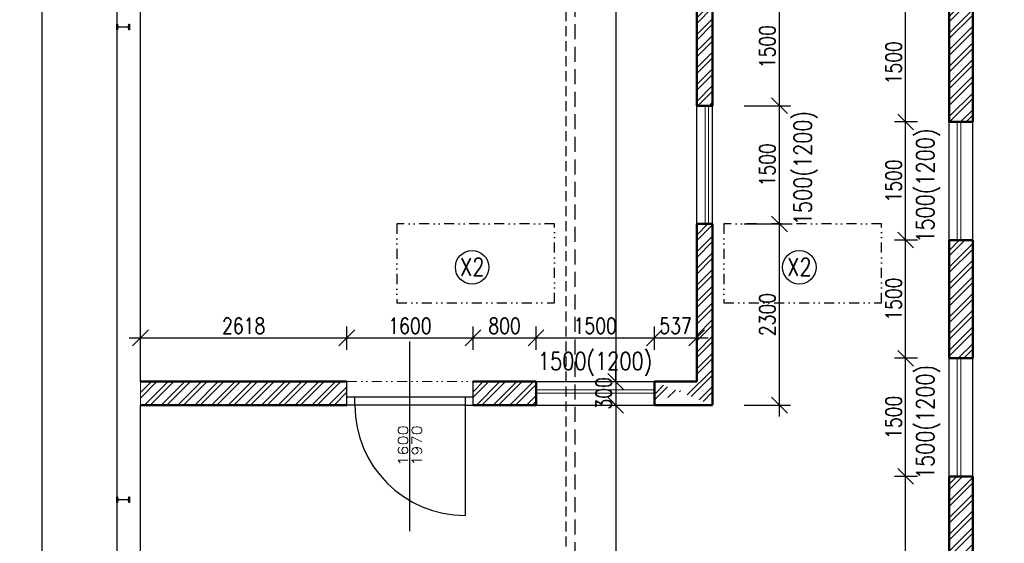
# Model space of a CAD drawing. Header units: millimetres. Extents: x -637441 to -130928, y -380379 to -53767.
# Tile 67 of 256: x -600089 to -587601, y -154813 to -148166. Entities that reach past the tile are written whole.
import ezdxf
from ezdxf.enums import TextEntityAlignment as Align

# ---------------------------------------------------------------- set-up
doc = ezdxf.new("R2010")
doc.units = ezdxf.units.MM
doc.header["$LTSCALE"] = 10
for name, pattern in [('DASHDOT', [25.4, 12.7, -6.35, 0, -6.35]), ('DASHED', [19.05, 12.7, -6.35]), ('DIVIDE', [31.75, 12.7, -6.35, 0, -6.35, 0, -6.35]), ('DĚLICÍ', [31.75, 12.7, -6.35, 0, -6.35, 0, -6.35])]:
    doc.linetypes.add(name, pattern=pattern)
for name, color, linetype in [('CK_LEVEL_1', 7, 'Continuous'), ('CKDVERE_POPIS', 7, 'Continuous'), ('I', 3, 'Continuous'), ('Kóty', 7, 'Continuous'), ('Osy', 1, 'DASHDOT'), ('ZDIVO', 6, 'Continuous')]:
    doc.layers.add(name, color=color, linetype=linetype)
for name, color, linetype, lineweight in [('CKKOTY', 7, 'Continuous', 25), ('CKOKNA', 1, 'Continuous', 18), ('CKSTENY_PODROVINOU', 7, 'Continuous', 25), ('CKSTENY_REZ', 6, 'Continuous', 50), ('CKSTENY_SRAF', 1, 'Continuous', 18), ('CKTEXTY_MALE', 7, 'Continuous', 25)]:
    doc.layers.add(name, color=color, linetype=linetype, lineweight=lineweight)
doc.styles.get("Standard").update_dxf_attribs({"font": 'simplex.shx', "width": 0.8})
doc.dimstyles.new('Kopie z cadkon', dxfattribs={"dimscale": 100, "dimtxt": 2.5, "dimasz": 2.5, "dimexe": 1.768, "dimexo": 5, "dimgap": 0.666, "dimtad": 1, "dimdec": 0, "dimrnd": 1, "dimdsep": 46, "dimtxsty": 'Standard', "dimblk1": 'OBLIQUE', "dimblk2": 'OBLIQUE', "dimsah": 1, "dimcen": 2, "dimdle": 1.8, "dimazin": 2, "dimtfac": 0.75, "dimtdec": 0, "dimtix": 1, "dimtmove": 2, "dimatfit": 3, "dimfxl": 1, "dimtolj": 1, "dimtzin": 0, "dimarcsym": 0})
pattern_1 = [(45, (-359566.98, 0), (-106.06602, 106.06602), []), (45, (-359496.27, 0), (-106.06602, 106.06602), [])]

# ---------------------------------------------------------------- blocks, each defined once
blk = doc.blocks.new('_OBLIQUE')
at = {"color": 0, "linetype": 'ByBlock'}
blk.add_line((-0.5, -0.5), (0.5, 0.5), dxfattribs=at)
blk = doc.blocks.new('*D713')
at = {"layer": 'CKKOTY', "color": 0, "lineweight": -2}
for p, q in [((-599807, -147540), (-599807, -172493)), ((-599548, -147684), (-599666, -147684)), ((-599548, -172349), (-599666, -172349))]:
    blk.add_line(p, q, dxfattribs=at)
at = {"layer": 'DEFPOINTS', "color": 0}
for p in [(-599948, -147684), (-599948, -172349), (-599807, -172349)]:
    blk.add_point(p, dxfattribs=at)
at = {"layer": 'CKKOTY', "color": 0, "lineweight": -2, "xscale": 200, "yscale": 200, "zscale": 200}
for p, rotation in [((-599807, -147684), 90), ((-599807, -172349), 270)]:
    blk.add_blockref('_OBLIQUE', p, dxfattribs=dict(at, rotation=rotation))
at = {"layer": 'CKKOTY', "color": 0, "insert": (-599960, -160017), "char_height": 200, "attachment_point": 5, "rotation": 90}
blk.add_mtext('\\A1;24665', dxfattribs=at)
blk = doc.blocks.new('*D721')
at = {"layer": 'CKKOTY', "color": 0, "lineweight": -2}
for p, q in [((-592529, -142025), (-592529, -152903)), ((-592929, -142169), (-592671, -142169)), ((-592929, -152759), (-592671, -152759))]:
    blk.add_line(p, q, dxfattribs=at)
at = {"layer": 'DEFPOINTS', "color": 0}
for p in [(-592529, -142169), (-592529, -152759), (-592529, -152759)]:
    blk.add_point(p, dxfattribs=at)
at = {"layer": 'CKKOTY', "color": 0, "lineweight": -2, "xscale": 200, "yscale": 200, "zscale": 200}
for p, rotation in [((-592529, -142169), 90), ((-592529, -152759), 270)]:
    blk.add_blockref('_OBLIQUE', p, dxfattribs=dict(at, rotation=rotation))
at = {"layer": 'CKKOTY', "color": 0, "insert": (-592683, -147464), "char_height": 200, "attachment_point": 5, "rotation": 90}
blk.add_mtext('\\A1;10590', dxfattribs=at)
blk = doc.blocks.new('*D722')
at = {"layer": 'CKKOTY', "color": 0, "lineweight": -2}
for p, q in [((-592529, -152759), (-592529, -152559)), ((-592929, -152759), (-592671, -152759)), ((-592529, -152759), (-592529, -153059)), ((-592929, -153059), (-592671, -153059)), ((-592529, -153059), (-592529, -153259))]:
    blk.add_line(p, q, dxfattribs=at)
at = {"layer": 'DEFPOINTS', "color": 0}
for p in [(-592529, -152759), (-592529, -153059), (-592529, -153059)]:
    blk.add_point(p, dxfattribs=at)
at = {"layer": 'CKKOTY', "color": 0, "lineweight": -2, "xscale": 200, "yscale": 200, "zscale": 200}
for p, rotation in [((-592529, -152759), 270), ((-592529, -153059), 90)]:
    blk.add_blockref('_OBLIQUE', p, dxfattribs=dict(at, rotation=rotation))
at = {"layer": 'CKKOTY', "color": 0, "insert": (-592683, -152909), "char_height": 200, "attachment_point": 5, "rotation": 90}
blk.add_mtext('\\A1;300', dxfattribs=at)
blk = doc.blocks.new('*D723')
at = {"layer": 'CKKOTY', "color": 0, "lineweight": -2}
for p, q in [((-592529, -152915), (-592529, -172493)), ((-592929, -153059), (-592671, -153059)), ((-592129, -172349), (-592388, -172349))]:
    blk.add_line(p, q, dxfattribs=at)
at = {"layer": 'DEFPOINTS', "color": 0}
for p in [(-592529, -153059), (-592529, -172349), (-592529, -172349)]:
    blk.add_point(p, dxfattribs=at)
at = {"layer": 'CKKOTY', "color": 0, "lineweight": -2, "xscale": 200, "yscale": 200, "zscale": 200}
for p, rotation in [((-592529, -153059), 90), ((-592529, -172349), 270)]:
    blk.add_blockref('_OBLIQUE', p, dxfattribs=dict(at, rotation=rotation))
at = {"layer": 'CKKOTY', "color": 0, "insert": (-592683, -162704), "char_height": 200, "attachment_point": 5, "rotation": 90}
blk.add_mtext('\\A1;19289', dxfattribs=at)
blk = doc.blocks.new('*D605')
at = {"layer": 'CKKOTY', "color": 0, "lineweight": -2}
for p, q in [((-588852, -156608), (-588852, -153820)), ((-588702, -153964), (-588993, -153964)), ((-588702, -156464), (-588993, -156464))]:
    blk.add_line(p, q, dxfattribs=at)
at = {"layer": 'DEFPOINTS', "color": 0}
for p in [(-588852, -153964), (-588302, -153964), (-588302, -156464)]:
    blk.add_point(p, dxfattribs=at)
at = {"layer": 'CKKOTY', "color": 0, "lineweight": -2, "xscale": 200, "yscale": 200, "zscale": 200}
for p, rotation in [((-588852, -153964), 90), ((-588852, -156464), 270)]:
    blk.add_blockref('_OBLIQUE', p, dxfattribs=dict(at, rotation=rotation))
at = {"layer": 'CKKOTY', "color": 0, "insert": (-589005, -155214), "char_height": 200, "attachment_point": 5, "rotation": 90}
blk.add_mtext('\\A1;2500', dxfattribs=at)
blk = doc.blocks.new('*D606')
at = {"layer": 'CKKOTY', "color": 0, "lineweight": -2}
for p, q in [((-588852, -154108), (-588852, -152320)), ((-588702, -152464), (-588993, -152464)), ((-588702, -153964), (-588993, -153964))]:
    blk.add_line(p, q, dxfattribs=at)
at = {"layer": 'DEFPOINTS', "color": 0}
for p in [(-588852, -152464), (-588302, -152464), (-588302, -153964)]:
    blk.add_point(p, dxfattribs=at)
at = {"layer": 'CKKOTY', "color": 0, "lineweight": -2, "xscale": 200, "yscale": 200, "zscale": 200}
for p, rotation in [((-588852, -152464), 90), ((-588852, -153964), 270)]:
    blk.add_blockref('_OBLIQUE', p, dxfattribs=dict(at, rotation=rotation))
at = {"layer": 'CKKOTY', "color": 0, "insert": (-589005, -153214), "char_height": 200, "attachment_point": 5, "rotation": 90}
blk.add_mtext('\\A1;1500', dxfattribs=at)
blk = doc.blocks.new('*D607')
at = {"layer": 'CKKOTY', "color": 0, "lineweight": -2}
for p, q in [((-588852, -152608), (-588852, -150820)), ((-588702, -150964), (-588993, -150964)), ((-588702, -152464), (-588993, -152464))]:
    blk.add_line(p, q, dxfattribs=at)
at = {"layer": 'DEFPOINTS', "color": 0}
for p in [(-588852, -150964), (-588302, -150964), (-588302, -152464)]:
    blk.add_point(p, dxfattribs=at)
at = {"layer": 'CKKOTY', "color": 0, "lineweight": -2, "xscale": 200, "yscale": 200, "zscale": 200}
for p, rotation in [((-588852, -150964), 90), ((-588852, -152464), 270)]:
    blk.add_blockref('_OBLIQUE', p, dxfattribs=dict(at, rotation=rotation))
at = {"layer": 'CKKOTY', "color": 0, "insert": (-589005, -151714), "char_height": 200, "attachment_point": 5, "rotation": 90}
blk.add_mtext('\\A1;1500', dxfattribs=at)
blk = doc.blocks.new('*D608')
at = {"layer": 'CKKOTY', "color": 0, "lineweight": -2}
for p, q in [((-588852, -151108), (-588852, -149320)), ((-588702, -149464), (-588993, -149464)), ((-588702, -150964), (-588993, -150964))]:
    blk.add_line(p, q, dxfattribs=at)
at = {"layer": 'DEFPOINTS', "color": 0}
for p in [(-588852, -149464), (-588302, -149464), (-588302, -150964)]:
    blk.add_point(p, dxfattribs=at)
at = {"layer": 'CKKOTY', "color": 0, "lineweight": -2, "xscale": 200, "yscale": 200, "zscale": 200}
for p, rotation in [((-588852, -149464), 90), ((-588852, -150964), 270)]:
    blk.add_blockref('_OBLIQUE', p, dxfattribs=dict(at, rotation=rotation))
at = {"layer": 'CKKOTY', "color": 0, "insert": (-589005, -150214), "char_height": 200, "attachment_point": 5, "rotation": 90}
blk.add_mtext('\\A1;1500', dxfattribs=at)
blk = doc.blocks.new('*D609')
at = {"layer": 'CKKOTY', "color": 0, "lineweight": -2}
for p, q in [((-588852, -149608), (-588852, -147820)), ((-588702, -147964), (-588993, -147964)), ((-588702, -149464), (-588993, -149464))]:
    blk.add_line(p, q, dxfattribs=at)
at = {"layer": 'DEFPOINTS', "color": 0}
for p in [(-588852, -147964), (-588302, -147964), (-588302, -149464)]:
    blk.add_point(p, dxfattribs=at)
at = {"layer": 'CKKOTY', "color": 0, "lineweight": -2, "xscale": 200, "yscale": 200, "zscale": 200}
for p, rotation in [((-588852, -147964), 90), ((-588852, -149464), 270)]:
    blk.add_blockref('_OBLIQUE', p, dxfattribs=dict(at, rotation=rotation))
at = {"layer": 'CKKOTY', "color": 0, "insert": (-589005, -148714), "char_height": 200, "attachment_point": 5, "rotation": 90}
blk.add_mtext('\\A1;1500', dxfattribs=at)
blk = doc.blocks.new('*D729')
at = {"layer": 'CKKOTY', "color": 0, "lineweight": -2}
for p, q in [((-598557, -152359), (-598557, -152063)), ((-595939, -152359), (-595939, -152063)), ((-598701, -152205), (-595795, -152205))]:
    blk.add_line(p, q, dxfattribs=at)
at = {"layer": 'DEFPOINTS', "color": 0}
for p in [(-595939, -152205), (-598557, -152759), (-595939, -152759)]:
    blk.add_point(p, dxfattribs=at)
at = {"layer": 'CKKOTY', "color": 0, "lineweight": -2, "xscale": 200, "yscale": 200, "zscale": 200, "rotation": 180}
blk.add_blockref('_OBLIQUE', (-598557, -152205), dxfattribs=at)
at = {"layer": 'CKKOTY', "color": 0, "lineweight": -2, "xscale": 200, "yscale": 200, "zscale": 200}
blk.add_blockref('_OBLIQUE', (-595939, -152205), dxfattribs=at)
at = {"layer": 'CKKOTY', "color": 0, "insert": (-597248, -152052), "char_height": 200, "attachment_point": 5}
blk.add_mtext('\\A1;2618', dxfattribs=at)
blk = doc.blocks.new('*D730')
at = {"layer": 'CKKOTY', "color": 0, "lineweight": -2}
for p, q in [((-595939, -152359), (-595939, -152063)), ((-594339, -152359), (-594339, -152063)), ((-596083, -152205), (-594195, -152205))]:
    blk.add_line(p, q, dxfattribs=at)
at = {"layer": 'DEFPOINTS', "color": 0}
for p in [(-594339, -152205), (-595939, -152759), (-594339, -152759)]:
    blk.add_point(p, dxfattribs=at)
at = {"layer": 'CKKOTY', "color": 0, "lineweight": -2, "xscale": 200, "yscale": 200, "zscale": 200, "rotation": 180}
blk.add_blockref('_OBLIQUE', (-595939, -152205), dxfattribs=at)
at = {"layer": 'CKKOTY', "color": 0, "lineweight": -2, "xscale": 200, "yscale": 200, "zscale": 200}
blk.add_blockref('_OBLIQUE', (-594339, -152205), dxfattribs=at)
at = {"layer": 'CKKOTY', "color": 0, "insert": (-595139, -152052), "char_height": 200, "attachment_point": 5}
blk.add_mtext('\\A1;1600', dxfattribs=at)
blk = doc.blocks.new('*D731')
at = {"layer": 'CKKOTY', "color": 0, "lineweight": -2}
for p, q in [((-594339, -152359), (-594339, -152063)), ((-593539, -152359), (-593539, -152063)), ((-594483, -152205), (-593395, -152205))]:
    blk.add_line(p, q, dxfattribs=at)
at = {"layer": 'DEFPOINTS', "color": 0}
for p in [(-593539, -152205), (-594339, -152759), (-593539, -152759)]:
    blk.add_point(p, dxfattribs=at)
at = {"layer": 'CKKOTY', "color": 0, "lineweight": -2, "xscale": 200, "yscale": 200, "zscale": 200, "rotation": 180}
blk.add_blockref('_OBLIQUE', (-594339, -152205), dxfattribs=at)
at = {"layer": 'CKKOTY', "color": 0, "lineweight": -2, "xscale": 200, "yscale": 200, "zscale": 200}
blk.add_blockref('_OBLIQUE', (-593539, -152205), dxfattribs=at)
at = {"layer": 'CKKOTY', "color": 0, "insert": (-593939, -152052), "char_height": 200, "attachment_point": 5}
blk.add_mtext('\\A1;800', dxfattribs=at)
blk = doc.blocks.new('*D732')
at = {"layer": 'CKKOTY', "color": 0, "lineweight": -2}
for p, q in [((-593539, -152359), (-593539, -152063)), ((-592039, -152359), (-592039, -152063)), ((-593683, -152205), (-591895, -152205))]:
    blk.add_line(p, q, dxfattribs=at)
at = {"layer": 'DEFPOINTS', "color": 0}
for p in [(-592039, -152205), (-593539, -152759), (-592039, -152759)]:
    blk.add_point(p, dxfattribs=at)
at = {"layer": 'CKKOTY', "color": 0, "lineweight": -2, "xscale": 200, "yscale": 200, "zscale": 200, "rotation": 180}
blk.add_blockref('_OBLIQUE', (-593539, -152205), dxfattribs=at)
at = {"layer": 'CKKOTY', "color": 0, "lineweight": -2, "xscale": 200, "yscale": 200, "zscale": 200}
blk.add_blockref('_OBLIQUE', (-592039, -152205), dxfattribs=at)
at = {"layer": 'CKKOTY', "color": 0, "insert": (-592789, -152052), "char_height": 200, "attachment_point": 5}
blk.add_mtext('\\A1;1500', dxfattribs=at)
blk = doc.blocks.new('*D733')
at = {"layer": 'CKKOTY', "color": 0, "lineweight": -2}
for p, q in [((-592039, -152359), (-592039, -152063)), ((-592183, -152205), (-591358, -152205)), ((-591502, -152585), (-591502, -152346))]:
    blk.add_line(p, q, dxfattribs=at)
at = {"layer": 'DEFPOINTS', "color": 0}
for p in [(-591502, -152185), (-591502, -152205), (-592039, -152759)]:
    blk.add_point(p, dxfattribs=at)
at = {"layer": 'CKKOTY', "color": 0, "lineweight": -2, "xscale": 200, "yscale": 200, "zscale": 200, "rotation": 180}
blk.add_blockref('_OBLIQUE', (-592039, -152205), dxfattribs=at)
at = {"layer": 'CKKOTY', "color": 0, "lineweight": -2, "xscale": 200, "yscale": 200, "zscale": 200}
blk.add_blockref('_OBLIQUE', (-591502, -152205), dxfattribs=at)
at = {"layer": 'CKKOTY', "color": 0, "insert": (-591770, -152052), "char_height": 200, "attachment_point": 5}
blk.add_mtext('\\A1;537', dxfattribs=at)
blk = doc.blocks.new('*D734')
at = {"layer": 'CKKOTY', "color": 0, "lineweight": -2}
for p, q in [((-590452, -153203), (-590452, -150615)), ((-590902, -150759), (-590311, -150759)), ((-590902, -153059), (-590311, -153059))]:
    blk.add_line(p, q, dxfattribs=at)
at = {"layer": 'DEFPOINTS', "color": 0}
for p in [(-591302, -150759), (-590452, -150759), (-591302, -153059)]:
    blk.add_point(p, dxfattribs=at)
at = {"layer": 'CKKOTY', "color": 0, "lineweight": -2, "xscale": 200, "yscale": 200, "zscale": 200}
for p, rotation in [((-590452, -150759), 90), ((-590452, -153059), 270)]:
    blk.add_blockref('_OBLIQUE', p, dxfattribs=dict(at, rotation=rotation))
at = {"layer": 'CKKOTY', "color": 0, "insert": (-590606, -151909), "char_height": 200, "attachment_point": 5, "rotation": 90}
blk.add_mtext('\\A1;2300', dxfattribs=at)
blk = doc.blocks.new('*D735')
at = {"layer": 'CKKOTY', "color": 0, "lineweight": -2}
for p, q in [((-590452, -150903), (-590452, -149115)), ((-590902, -149259), (-590311, -149259)), ((-590902, -150759), (-590311, -150759))]:
    blk.add_line(p, q, dxfattribs=at)
at = {"layer": 'DEFPOINTS', "color": 0}
for p in [(-591302, -149259), (-590452, -149259), (-591302, -150759)]:
    blk.add_point(p, dxfattribs=at)
at = {"layer": 'CKKOTY', "color": 0, "lineweight": -2, "xscale": 200, "yscale": 200, "zscale": 200}
for p, rotation in [((-590452, -149259), 90), ((-590452, -150759), 270)]:
    blk.add_blockref('_OBLIQUE', p, dxfattribs=dict(at, rotation=rotation))
at = {"layer": 'CKKOTY', "color": 0, "insert": (-590606, -150009), "char_height": 200, "attachment_point": 5, "rotation": 90}
blk.add_mtext('\\A1;1500', dxfattribs=at)
blk = doc.blocks.new('*D736')
at = {"layer": 'CKKOTY', "color": 0, "lineweight": -2}
for p, q in [((-590452, -149403), (-590452, -147615)), ((-590902, -147759), (-590311, -147759)), ((-590902, -149259), (-590311, -149259))]:
    blk.add_line(p, q, dxfattribs=at)
at = {"layer": 'DEFPOINTS', "color": 0}
for p in [(-591302, -147759), (-590452, -147759), (-591302, -149259)]:
    blk.add_point(p, dxfattribs=at)
at = {"layer": 'CKKOTY', "color": 0, "lineweight": -2, "xscale": 200, "yscale": 200, "zscale": 200}
for p, rotation in [((-590452, -147759), 90), ((-590452, -149259), 270)]:
    blk.add_blockref('_OBLIQUE', p, dxfattribs=dict(at, rotation=rotation))
at = {"layer": 'CKKOTY', "color": 0, "insert": (-590606, -148509), "char_height": 200, "attachment_point": 5, "rotation": 90}
blk.add_mtext('\\A1;1500', dxfattribs=at)

msp = doc.modelspace()

# ---------------------------------------------------------------- hatches: boundary and pattern name
at = {"layer": 'CKSTENY_SRAF'}
h = msp.add_hatch(dxfattribs=at)
h.set_pattern_fill('ZDIVO-OBECNE', color=256, scale=50, style=0)
h.set_pattern_definition(pattern_1)
h.paths.add_polyline_path([(-591501.726, -142169.121), (-591301.726, -142169.121), (-591301.726, -146259.236), (-591501.726, -146259.236)])
h.paths.add_polyline_path([(-591501.726, -147759.236), (-591301.726, -147759.236), (-591301.726, -149259.236), (-591501.726, -149259.236)])
edge = h.paths.add_edge_path()
edge.add_line((-591501.726, -150759.236), (-591301.726, -150759.236))
edge.add_line((-591301.726, -150759.236), (-591301.726, -153057.236))
edge.add_line((-591501.726, -150759.236), (-591501.726, -152757.236))
edge.add_line((-592038.582, -152759.236), (-592038.582, -153059.236))
edge.add_line((-591501.726, -152759.236), (-592038.582, -152759.236))
edge.add_line((-591301.726, -153059.236), (-592038.582, -153059.236))
h = msp.add_hatch(dxfattribs=at)
h.set_pattern_fill('ZDIVO-OBECNE', color=256, scale=50, style=0)
h.set_pattern_definition(pattern_1)
h.paths.add_polyline_path([(-588301.726, -147963.99), (-588001.726, -147963.99), (-588001.726, -149463.99), (-588301.726, -149463.99)])
h.paths.add_polyline_path([(-588301.726, -150963.99), (-588001.726, -150963.99), (-588001.726, -152463.99), (-588301.726, -152463.99)])
h.paths.add_polyline_path([(-588301.726, -153963.99), (-588001.726, -153963.99), (-588001.726, -156463.99), (-588301.726, -156463.99)])
edge = h.paths.add_edge_path()
edge.add_line((-588001.726, -142169.121), (-588301.726, -142169.121))
edge.add_line((-588301.726, -142169.121), (-588301.726, -146463.99))
edge.add_line((-588001.726, -142169.121), (-588001.726, -145167.583))
edge.add_line((-588001.726, -145467.963), (-588001.726, -146463.99))
edge.add_line((-585076.825, -145167.787), (-588001.726, -145167.583))
edge.add_line((-585076.846, -145467.283), (-588001.726, -145467.963))
edge.add_line((-588301.726, -146463.99), (-588001.726, -146463.99))
edge.add_line((-585076.846, -145467.787), (-585076.825, -145167.787))
h = msp.add_hatch(dxfattribs=at)
h.set_pattern_fill('ZDIVO-OBECNE', color=256, scale=50, style=0)
h.set_pattern_definition([(45, (-363831.58, -53725.15), (-106.06602, 106.06602), []), (45, (-363760.87, -53725.15), (-106.06602, 106.06602), [])])
h.paths.add_polyline_path([(-595938.582, -153059.236), (-598556.926, -153059.236), (-598556.926, -152759.236), (-595938.582, -152759.236)])
h = msp.add_hatch(dxfattribs=at)
h.set_pattern_fill('ZDIVO-OBECNE', color=256, scale=50, style=0)
h.set_pattern_definition(pattern_1)
h.paths.add_polyline_path([(-593538.582, -152759.236), (-593538.582, -153059.236), (-594338.582, -153059.236), (-594338.582, -152759.236)])

# ---------------------------------------------------------------- linework, layer by layer
at = {"layer": 'CK_LEVEL_1', "color": 6, "linetype": 'Continuous'}
for p, q in [((-598556.926, -152759.236), (-598556.926, -149159.12)), ((-598856.864, -151159.121), (-598856.864, -162509.071)), ((-595938.582, -153059.236), (-595938.582, -152759.236)), ((-594338.582, -153059.236), (-594338.582, -152759.236)), ((-598556.926, -162509.071), (-598556.926, -153059.236))]:
    msp.add_line(p, q, dxfattribs=at)
at = {"layer": 'CK_LEVEL_1', "color": 7, "linetype": 'Continuous'}
for p, q in [((-594338.582, -152959.236), (-595938.582, -152959.236)), ((-594438.582, -152959.236), (-594438.582, -154459.236)), ((-594438.582, -153059.236), (-595938.582, -153059.236))]:
    msp.add_line(p, q, dxfattribs=at)
msp.add_arc((-594438.582, -153059.236), 1400, 180, 270, dxfattribs=at)
at = {"layer": 'CKOKNA'}
for p, q in [((-591396.726, -150759.236), (-591396.726, -149259.236)), ((-591351.726, -150759.236), (-591351.726, -149259.236)), ((-588196.726, -150963.99), (-588196.726, -149463.99)), ((-588151.726, -150963.99), (-588151.726, -149463.99)), ((-588196.726, -153963.99), (-588196.726, -152463.99)), ((-588151.726, -153963.99), (-588151.726, -152463.99)), ((-593538.582, -152864.236), (-592038.582, -152864.236)), ((-593538.582, -152909.236), (-592038.582, -152909.236))]:
    msp.add_line(p, q, dxfattribs=at)
at = {"layer": 'CKSTENY_PODROVINOU'}
for p, q in [((-591501.726, -150759.236), (-591501.726, -149259.236)), ((-591301.726, -150759.236), (-591301.726, -149259.236)), ((-588301.726, -150963.99), (-588301.726, -149463.99)), ((-588001.726, -150963.99), (-588001.726, -149463.99)), ((-588301.726, -153963.99), (-588301.726, -152463.99)), ((-588001.726, -153963.99), (-588001.726, -152463.99)), ((-593538.582, -152759.236), (-592038.582, -152759.236)), ((-593538.582, -153059.236), (-592038.582, -153059.236))]:
    msp.add_line(p, q, dxfattribs=at)
at = {"layer": 'CKSTENY_REZ'}
for p, q in [((-591501.726, -147759.236), (-591501.726, -149259.236)), ((-591301.726, -147759.236), (-591301.726, -149259.236)), ((-588301.726, -147963.99), (-588301.726, -149463.99)), ((-588001.726, -147963.99), (-588001.726, -149463.99)), ((-591501.726, -149259.236), (-591301.726, -149259.236)), ((-588301.726, -149463.99), (-588001.726, -149463.99)), ((-591501.726, -150759.236), (-591501.726, -152757.236)), ((-591501.726, -150759.236), (-591301.726, -150759.236)), ((-591301.726, -150759.236), (-591301.726, -153057.236)), ((-588301.726, -150963.99), (-588301.726, -152463.99)), ((-588301.726, -150963.99), (-588001.726, -150963.99)), ((-588001.726, -150963.99), (-588001.726, -152463.99)), ((-588301.726, -152463.99), (-588001.726, -152463.99)), ((-593538.582, -152759.236), (-594338.582, -152759.236)), ((-593538.582, -152759.236), (-593538.582, -153059.236)), ((-592038.582, -152759.236), (-592038.582, -153059.236)), ((-591501.726, -152759.236), (-592038.582, -152759.236)), ((-593538.582, -153059.236), (-594338.582, -153059.236)), ((-591301.726, -153059.236), (-592038.582, -153059.236)), ((-588301.726, -153963.99), (-588301.726, -156463.99)), ((-588301.726, -153963.99), (-588001.726, -153963.99)), ((-588001.726, -153963.99), (-588001.726, -156463.99))]:
    msp.add_line(p, q, dxfattribs=at)
at = {"layer": 'CKSTENY_REZ', "linetype": 'Continuous'}
for p, q in [((-595938.582, -152759.236), (-598556.926, -152759.236)), ((-595938.582, -153059.236), (-598556.926, -153059.236))]:
    msp.add_line(p, q, dxfattribs=at)
at = {"layer": 'CKSTENY_SRAF'}
msp.add_line((-598556.926, -153059.236), (-598556.926, -152759.236), dxfattribs=at)
at = {"layer": 'CKSTENY_SRAF', "color": 7, "linetype": 'DIVIDE'}
msp.add_line((-595938.582, -152759.236), (-594338.582, -152759.236), dxfattribs=at)
at = {"layer": 'CKTEXTY_MALE', "linetype": 'DASHED'}
msp.add_line((-593156.864, -173902.962), (-593156.864, -141869.121), dxfattribs=at)
at = {"layer": 'CKTEXTY_MALE'}
for p, q in [((-595838.582, -153059.236), (-595838.582, -152959.236)), ((-594438.582, -153059.236), (-594338.582, -153059.236))]:
    msp.add_line(p, q, dxfattribs=at)
at = {"layer": 'CKTEXTY_MALE', "linetype": 'DĚLICÍ'}
for points in [[(-593306.864, -150759.121), (-595306.864, -150759.121), (-595306.864, -151759.121), (-593306.864, -151759.121)], [(-589156.864, -150759.121), (-591156.864, -150759.121), (-591156.864, -151759.121), (-589156.864, -151759.121)]]:
    msp.add_lwpolyline(points, close=True, dxfattribs=at)
at = {"layer": 'CKTEXTY_MALE'}
for centre in [(-594350.54, -151309.233), (-590200.54, -151309.233)]:
    msp.add_circle(centre, 212.778, dxfattribs=at)
at = {"layer": 'I'}
for points in [[(-598856.837, -148224.837), (-598848.266, -148224.837), (-598845.409, -148256.264), (-598708.273, -148256.264), (-598705.416, -148224.837), (-598696.845, -148224.837), (-598696.845, -148293.405), (-598705.416, -148293.405), (-598708.273, -148261.978), (-598845.409, -148261.978), (-598848.266, -148293.405), (-598856.837, -148293.405), (-598856.837, -148224.837)], [(-598856.864, -154224.837), (-598848.293, -154224.837), (-598845.436, -154256.264), (-598708.3, -154256.264), (-598705.443, -154224.837), (-598696.872, -154224.837), (-598696.872, -154293.405), (-598705.443, -154293.405), (-598708.3, -154261.978), (-598845.436, -154261.978), (-598848.293, -154293.405), (-598856.864, -154293.405), (-598856.864, -154224.837)]]:
    msp.add_lwpolyline(points, dxfattribs=at)
at = {"layer": 'Kóty', "ltscale": 50}
msp.add_line((-595138.916, -154657.748), (-595138.975, -152249.83), dxfattribs=at)
at = {"layer": 'Osy', "color": 7, "linetype": 'DASHED', "ltscale": 1.5}
msp.add_line((-593046.864, -141938.274), (-593046.864, -172718.274), dxfattribs=at)
at = {"layer": 'ZDIVO'}
for p, q in [((-598556.926, -149159.121), (-598556.864, -147003.954)), ((-598856.864, -147684.121), (-598856.864, -151159.121)), ((-598556.926, -152759.236), (-598556.926, -149159.12)), ((-598856.864, -151159.121), (-598856.864, -161149.071)), ((-598556.926, -161149.071), (-598556.926, -153059.236))]:
    msp.add_line(p, q, dxfattribs=at)

# ---------------------------------------------------------------- texts
at = {"layer": 'CKDVERE_POPIS', "width": 1.2}
msp.add_text('1600', height=125, rotation=90, dxfattribs=at).set_placement((-595163.975, -153571.572), align=Align.CENTER)
msp.add_text('1970', height=125, rotation=90, dxfattribs=at).set_placement((-595113.975, -153571.572), align=Align.TOP_CENTER)
at = {"layer": 'CKTEXTY_MALE', "width": 0.8}
for p in [(-590044.436, -150775.888), (-588490.988, -150998.714), (-588490.988, -153998.714)]:
    msp.add_text('1500(1200)', height=225, rotation=90, dxfattribs=at).set_placement(p)
for s, p in [('X2', (-594503.348, -151417.57)), ('X2', (-590353.348, -151417.57)), ('1500(1200)', (-593516.268, -152611.804))]:
    msp.add_text(s, height=225, dxfattribs=at).set_placement(p)

# ---------------------------------------------------------------- dimensions: what is measured, and where the dimension line sits
at = {"layer": 'CKKOTY'}
for base, p1, p2, picture, middle in [((-592529.295, -152759.236), (-592529.295, -142169.121), (-592529.295, -152759.236), '*D721', (-592682.575, -147464.178)), ((-599807.036, -172349.121), (-599948.476, -147684.121), (-599948.476, -172349.121), '*D713', (-599960.316, -160016.621)), ((-590452.282, -147759.236), (-591301.726, -149259.236), (-591301.726, -147759.236), '*D736', (-590605.562, -148509.236)), ((-588851.531, -147963.99), (-588301.726, -149463.99), (-588301.726, -147963.99), '*D609', (-589004.811, -148713.99)), ((-590452.282, -149259.236), (-591301.726, -150759.236), (-591301.726, -149259.236), '*D735', (-590605.562, -150009.236)), ((-588851.531, -149463.99), (-588301.726, -150963.99), (-588301.726, -149463.99), '*D608', (-589004.811, -150213.99)), ((-590452.282, -150759.236), (-591301.726, -153059.236), (-591301.726, -150759.236), '*D734', (-590605.562, -151909.236)), ((-588851.531, -150963.99), (-588301.726, -152463.99), (-588301.726, -150963.99), '*D607', (-589004.811, -151713.99)), ((-588851.531, -152463.99), (-588301.726, -153963.99), (-588301.726, -152463.99), '*D606', (-589004.811, -153213.99)), ((-592529.295, -153059.236), (-592529.295, -152759.236), (-592529.295, -153059.236), '*D722', (-592682.575, -152909.236)), ((-592529.295, -172348.506), (-592529.295, -153059.236), (-592529.295, -172348.506), '*D723', (-592682.575, -162703.871)), ((-588851.531, -153963.99), (-588301.726, -156463.99), (-588301.726, -153963.99), '*D605', (-589004.811, -155213.99))]:
    dim = msp.add_linear_dim(base=base, p1=p1, p2=p2, angle=90, dimstyle='Kopie z cadkon', override={"dimscale": 80}, dxfattribs=at)
    dim.commit()
    dim.dimension.update_dxf_attribs({"geometry": picture, "text_midpoint": middle})
for base, p1, p2, picture, middle in [((-595938.582, -152204.834), (-598556.926, -152759.236), (-595938.582, -152759.236), '*D729', (-597247.754, -152051.554)), ((-594338.582, -152204.834), (-595938.582, -152759.236), (-594338.582, -152759.236), '*D730', (-595138.582, -152051.554)), ((-593538.582, -152204.834), (-594338.582, -152759.236), (-593538.582, -152759.236), '*D731', (-593938.582, -152051.554)), ((-592038.582, -152204.834), (-593538.582, -152759.236), (-592038.582, -152759.236), '*D732', (-592788.582, -152051.554)), ((-591501.726, -152204.834), (-592038.582, -152759.236), (-591501.726, -152185.233), '*D733', (-591770.154, -152051.554))]:
    dim = msp.add_linear_dim(base=base, p1=p1, p2=p2, dimstyle='Kopie z cadkon', override={"dimscale": 80}, dxfattribs=at)
    dim.commit()
    dim.dimension.update_dxf_attribs({"geometry": picture, "text_midpoint": middle})

doc.saveas('drawing.dxf')
